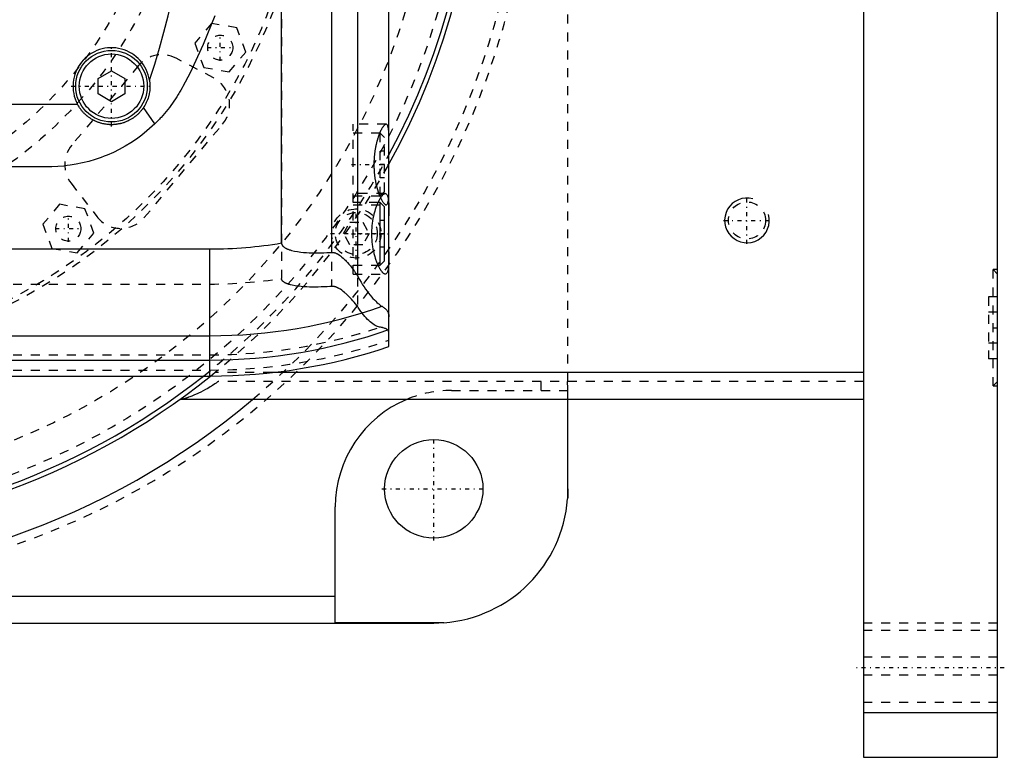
# Model space of a CAD drawing. Extents: x -702 to 139, y -105 to 105.
# Tile 12 of 13: x 29 to 139, y -105 to -23. Entities that reach past the tile are written whole.
import ezdxf

# ---------------------------------------------------------------- set-up
doc = ezdxf.new("R2010")
doc.units = 0
doc.linetypes.add('CENTER', pattern=[1.5, 0.45, -0.5, 0.05, -0.5])
doc.linetypes.add('DASHED', pattern=[2, 1, -1])
for name, color, linetype in [('AM_0', 7, 'CONTINUOUS'), ('AM_10', 7, 'CONTINUOUS'), ('AM_3', 7, 'DASHED'), ('AM_7', 7, 'CENTER')]:
    doc.layers.add(name, color=color, linetype=linetype)

msp = doc.modelspace()

# ---------------------------------------------------------------- linework, layer by layer
at = {"layer": 'AM_0', "color": 7, "linetype": 'CONTINUOUS'}
for p, q in [((123, 105), (123, -105)), ((138, -105), (138, 105)), ((70, -59.1), (70, 59.1)), ((66.48, 51.17), (66.48, -51.17)), ((63.58, 48.57), (63.58, -48.57)), ((58, -47.52), (58, 47.52)), ((37.5, -29.13), (39, -28.27)), ((39, -28.27), (40.5, -29.13)), ((37.5, -30.87), (37.5, -29.13)), ((40.5, -29.13), (40.5, -30.87)), ((39, -31.73), (37.5, -30.87)), ((40.5, -30.87), (39, -31.73)), ((-49.19, -32), (35.19, -32)), ((43.84, -34.2), (42.58, -32.38)), ((32, -39), (-46, -39)), ((69, -43), (68.79, -43)), ((69.5, -43.5), (69, -43)), ((69, -50), (69, -43)), ((69.5, -49.5), (69.5, -43.5)), ((-440, -48.19), (50, -48.19)), ((50, -62.39), (50, -48.19)), ((69, -50), (69.5, -49.5)), ((68.79, -50), (69, -50)), ((-440, -57.89), (50, -57.89)), ((-440, -60.6), (50, -60.6)), ((-440, -62.39), (50, -62.39)), ((123, -62), (56.95, -62)), ((123, -65), (46.64, -65)), ((89.96, -65), (89.96, -76.12)), ((90, -75), (90, -65)), ((64, -89.96), (64, -77)), ((-64, -87), (64, -87)), ((-75, -90), (75, -90)), ((76.12, -89.96), (64, -89.96)), ((123, -100), (138, -100)), ((123, -105), (138, -105))]:
    msp.add_line(p, q, dxfattribs=at)
for points in [[(50.56, -22.12, 0), (49.26, -25.35, 0), (47.78, -28.5, 0), (46.98, -30.04, 0)], [(43.25, -29.34, 0), (43.26, -29.43, 0), (43.28, -29.61, 0), (43.29, -29.78, 0), (43.3, -29.87, 0), (43.3, -29.96, 0), (43.3, -30.13, 0), (43.29, -30.31, 0), (43.27, -30.49, 0), (43.25, -30.66, 0), (43.22, -30.83, 0), (43.2, -30.92, 0), (43.18, -31.01, 0), (43.14, -31.18, 0), (43.08, -31.35, 0), (43.03, -31.51, 0), (42.96, -31.68, 0), (42.89, -31.84, 0), (42.85, -31.92, 0), (42.81, -32, 0), (42.72, -32.15, 0), (42.63, -32.3, 0), (42.58, -32.38, 0)], [(46.98, -30.04, 0), (46.91, -30.17, 0), (46.76, -30.43, 0), (46.61, -30.68, 0), (46.54, -30.81, 0), (46.46, -30.94, 0), (46.31, -31.18, 0), (46.15, -31.43, 0), (45.98, -31.67, 0), (45.81, -31.91, 0), (45.64, -32.14, 0), (45.56, -32.26, 0), (45.47, -32.37, 0), (45.29, -32.6, 0), (45.11, -32.82, 0), (44.92, -33.05, 0), (44.73, -33.26, 0), (44.54, -33.48, 0), (44.44, -33.58, 0), (44.35, -33.69, 0), (44.15, -33.89, 0), (43.94, -34.1, 0), (43.84, -34.2, 0)], [(42.58, -32.38, 0), (42.56, -32.41, 0), (42.51, -32.48, 0), (42.46, -32.55, 0), (42.44, -32.58, 0), (42.42, -32.61, 0), (42.36, -32.68, 0), (42.31, -32.74, 0), (42.26, -32.8, 0), (42.21, -32.86, 0), (42.15, -32.92, 0), (42.13, -32.95, 0), (42.1, -32.98, 0), (42.04, -33.04, 0), (41.99, -33.09, 0), (41.93, -33.15, 0), (41.87, -33.2, 0), (41.81, -33.26, 0), (41.78, -33.28, 0), (41.75, -33.31, 0), (41.68, -33.36, 0), (41.62, -33.41, 0), (41.58, -33.44, 0), (41.55, -33.46, 0), (41.48, -33.51, 0), (41.42, -33.56, 0), (41.38, -33.58, 0), (41.35, -33.6, 0), (41.28, -33.65, 0), (41.21, -33.69, 0), (41.13, -33.73, 0), (41.06, -33.77, 0), (40.99, -33.81, 0), (40.95, -33.83, 0), (40.91, -33.85, 0), (40.84, -33.89, 0), (40.76, -33.92, 0), (40.68, -33.96, 0), (40.61, -33.99, 0), (40.53, -34.02, 0), (40.49, -34.03, 0), (40.45, -34.05, 0), (40.37, -34.08, 0), (40.29, -34.1, 0), (40.21, -34.13, 0), (40.13, -34.15, 0), (40.05, -34.17, 0), (40.01, -34.18, 0), (39.97, -34.19, 0), (39.88, -34.21, 0), (39.8, -34.22, 0), (39.72, -34.24, 0), (39.64, -34.25, 0), (39.56, -34.26, 0), (39.52, -34.27, 0), (39.48, -34.27, 0), (39.39, -34.28, 0), (39.31, -34.29, 0), (39.23, -34.29, 0), (39.15, -34.3, 0), (39.07, -34.3, 0), (39.03, -34.3, 0), (38.99, -34.3, 0), (38.91, -34.3, 0), (38.83, -34.3, 0), (38.79, -34.29, 0), (38.75, -34.29, 0), (38.67, -34.29, 0), (38.59, -34.28, 0), (38.55, -34.28, 0), (38.51, -34.27, 0), (38.42, -34.26, 0), (38.34, -34.25, 0), (38.26, -34.24, 0), (38.18, -34.22, 0), (38.1, -34.2, 0), (38.06, -34.2, 0), (38.02, -34.19, 0), (37.93, -34.17, 0), (37.85, -34.14, 0), (37.77, -34.12, 0), (37.69, -34.1, 0), (37.61, -34.07, 0), (37.57, -34.06, 0), (37.53, -34.04, 0), (37.46, -34.01, 0), (37.38, -33.98, 0), (37.3, -33.95, 0), (37.22, -33.92, 0), (37.15, -33.88, 0), (37.11, -33.86, 0), (37.07, -33.84, 0), (37, -33.8, 0), (36.92, -33.77, 0), (36.85, -33.72, 0), (36.78, -33.68, 0), (36.71, -33.64, 0), (36.67, -33.62, 0), (36.64, -33.59, 0), (36.57, -33.55, 0), (36.5, -33.5, 0), (36.43, -33.45, 0), (36.37, -33.4, 0), (36.3, -33.35, 0), (36.27, -33.32, 0), (36.24, -33.3, 0), (36.18, -33.25, 0), (36.12, -33.19, 0), (36.09, -33.16, 0), (36.06, -33.14, 0), (36, -33.08, 0), (35.94, -33.03, 0), (35.92, -33, 0), (35.89, -32.97, 0), (35.83, -32.91, 0), (35.78, -32.85, 0), (35.73, -32.79, 0), (35.67, -32.73, 0), (35.62, -32.66, 0), (35.6, -32.63, 0), (35.57, -32.6, 0), (35.52, -32.53, 0), (35.48, -32.46, 0), (35.43, -32.4, 0), (35.38, -32.33, 0), (35.34, -32.25, 0), (35.32, -32.22, 0), (35.3, -32.18, 0), (35.25, -32.11, 0), (35.21, -32.04, 0), (35.19, -32, 0)], [(43.84, -34.2, 0), (43.55, -34.48, 0), (42.96, -34.99, 0), (42.38, -35.46, 0), (42.08, -35.69, 0), (41.78, -35.91, 0), (41.16, -36.32, 0), (40.52, -36.71, 0), (39.87, -37.07, 0), (39.21, -37.4, 0), (38.53, -37.7, 0), (38.19, -37.83, 0), (37.85, -37.96, 0), (37.16, -38.2, 0), (36.46, -38.4, 0), (35.77, -38.58, 0), (35.07, -38.72, 0), (34.38, -38.83, 0), (34.03, -38.88, 0), (33.69, -38.92, 0), (33, -38.97, 0), (32.33, -39, 0), (32, -39, 0)], [(69.59, -51, 0), (69.58, -51, 0), (69.55, -51, 0), (69.52, -50.99, 0), (69.51, -50.98, 0), (69.49, -50.98, 0), (69.46, -50.96, 0), (69.43, -50.94, 0), (69.4, -50.92, 0), (69.37, -50.9, 0), (69.33, -50.87, 0), (69.32, -50.85, 0), (69.3, -50.83, 0), (69.26, -50.8, 0), (69.23, -50.75, 0), (69.19, -50.71, 0), (69.16, -50.66, 0), (69.12, -50.61, 0), (69.1, -50.58, 0), (69.08, -50.55, 0), (69.05, -50.49, 0), (69.01, -50.43, 0), (68.99, -50.4, 0), (68.97, -50.37, 0), (68.93, -50.3, 0), (68.9, -50.23, 0), (68.88, -50.19, 0), (68.86, -50.15, 0), (68.82, -50.08, 0), (68.78, -50, 0), (68.75, -49.91, 0), (68.71, -49.83, 0), (68.68, -49.74, 0), (68.66, -49.7, 0), (68.64, -49.66, 0), (68.61, -49.57, 0), (68.58, -49.47, 0), (68.54, -49.38, 0), (68.51, -49.27, 0), (68.48, -49.17, 0), (68.46, -49.12, 0), (68.45, -49.07, 0), (68.42, -48.96, 0), (68.39, -48.84, 0), (68.36, -48.73, 0), (68.33, -48.61, 0), (68.3, -48.49, 0), (68.29, -48.43, 0), (68.28, -48.37, 0), (68.25, -48.25, 0), (68.23, -48.13, 0), (68.21, -48, 0), (68.19, -47.87, 0), (68.17, -47.74, 0), (68.16, -47.68, 0), (68.15, -47.61, 0), (68.14, -47.48, 0), (68.13, -47.35, 0), (68.12, -47.22, 0), (68.11, -47.09, 0), (68.1, -46.96, 0), (68.1, -46.89, 0), (68.09, -46.83, 0), (68.09, -46.69, 0), (68.09, -46.56, 0), (68.09, -46.5, 0), (68.09, -46.44, 0), (68.09, -46.31, 0), (68.09, -46.17, 0), (68.1, -46.11, 0), (68.1, -46.04, 0), (68.11, -45.91, 0), (68.12, -45.78, 0), (68.13, -45.65, 0), (68.14, -45.52, 0), (68.15, -45.39, 0), (68.16, -45.32, 0), (68.17, -45.26, 0), (68.19, -45.13, 0), (68.21, -45, 0), (68.23, -44.87, 0), (68.25, -44.75, 0), (68.28, -44.63, 0), (68.29, -44.57, 0), (68.3, -44.51, 0), (68.33, -44.39, 0), (68.36, -44.27, 0), (68.39, -44.16, 0), (68.42, -44.04, 0), (68.45, -43.93, 0), (68.46, -43.88, 0), (68.48, -43.83, 0), (68.51, -43.73, 0), (68.54, -43.62, 0), (68.58, -43.53, 0), (68.61, -43.43, 0), (68.64, -43.34, 0), (68.66, -43.3, 0), (68.68, -43.26, 0), (68.71, -43.17, 0), (68.75, -43.09, 0), (68.78, -43, 0), (68.82, -42.92, 0), (68.86, -42.85, 0), (68.88, -42.81, 0), (68.9, -42.77, 0), (68.93, -42.7, 0), (68.97, -42.63, 0), (68.99, -42.6, 0), (69.01, -42.57, 0), (69.05, -42.51, 0), (69.08, -42.45, 0), (69.1, -42.42, 0), (69.12, -42.39, 0), (69.16, -42.34, 0), (69.19, -42.29, 0), (69.23, -42.25, 0), (69.26, -42.2, 0), (69.3, -42.17, 0), (69.32, -42.15, 0), (69.33, -42.13, 0), (69.37, -42.1, 0), (69.4, -42.08, 0), (69.43, -42.06, 0), (69.46, -42.04, 0), (69.49, -42.02, 0), (69.51, -42.02, 0), (69.52, -42.01, 0), (69.55, -42, 0), (69.58, -42, 0), (69.59, -42, 0)], [(69.59, -42, 0), (69.62, -42, 0), (69.67, -42.02, 0), (69.72, -42.05, 0), (69.74, -42.07, 0), (69.76, -42.1, 0), (69.8, -42.17, 0), (69.84, -42.25, 0), (69.87, -42.35, 0), (69.9, -42.47, 0), (69.92, -42.6, 0), (69.93, -42.68, 0), (69.94, -42.75, 0), (69.96, -42.92, 0), (69.97, -43.09, 0), (69.98, -43.27, 0), (69.99, -43.47, 0), (69.99, -43.67, 0), (69.99, -43.78, 0), (70, -43.9, 0), (70, -44.13, 0), (70, -44.38, 0), (70, -44.5, 0)], [(58, -47.52, 0), (58, -47.53, 0), (58, -47.54, 0), (58, -47.55, 0), (58, -47.55, 0), (58, -47.56, 0), (58, -47.57, 0), (58, -47.57, 0), (58, -47.58, 0), (58.01, -47.59, 0), (58.01, -47.6, 0), (58.01, -47.61, 0), (58.01, -47.61, 0), (58.01, -47.62, 0), (58.01, -47.63, 0), (58.02, -47.64, 0), (58.02, -47.65, 0), (58.02, -47.66, 0), (58.02, -47.66, 0), (58.02, -47.67, 0), (58.03, -47.67, 0), (58.03, -47.68, 0), (58.03, -47.69, 0), (58.03, -47.69, 0), (58.04, -47.7, 0), (58.04, -47.71, 0), (58.04, -47.71, 0), (58.04, -47.72, 0), (58.05, -47.73, 0), (58.05, -47.73, 0), (58.06, -47.74, 0), (58.06, -47.75, 0), (58.07, -47.76, 0), (58.07, -47.76, 0), (58.07, -47.77, 0), (58.07, -47.78, 0), (58.08, -47.78, 0), (58.08, -47.79, 0), (58.09, -47.8, 0), (58.09, -47.81, 0), (58.1, -47.81, 0), (58.1, -47.81, 0), (58.11, -47.82, 0), (58.11, -47.83, 0), (58.12, -47.83, 0), (58.12, -47.84, 0), (58.13, -47.85, 0), (58.13, -47.85, 0), (58.13, -47.86, 0), (58.14, -47.86, 0), (58.15, -47.87, 0), (58.17, -47.89, 0), (58.21, -47.93, 0), (58.23, -47.95, 0), (58.25, -47.97, 0), (58.3, -48, 0), (58.34, -48.03, 0), (58.39, -48.06, 0), (58.44, -48.09, 0), (58.49, -48.11, 0), (58.51, -48.13, 0), (58.54, -48.14, 0), (58.59, -48.16, 0), (58.64, -48.19, 0), (58.67, -48.2, 0), (58.69, -48.21, 0), (58.75, -48.23, 0), (58.8, -48.25, 0), (58.82, -48.26, 0), (58.85, -48.27, 0), (58.9, -48.28, 0), (58.95, -48.3, 0), (59.13, -48.35, 0), (59.46, -48.43, 0), (59.8, -48.49, 0), (60.14, -48.54, 0), (60.46, -48.57, 0), (60.62, -48.58, 0), (60.78, -48.6, 0), (61.1, -48.62, 0), (61.42, -48.63, 0), (61.74, -48.63, 0), (62.07, -48.63, 0), (62.4, -48.63, 0), (62.57, -48.62, 0), (62.74, -48.62, 0), (63.07, -48.6, 0), (63.41, -48.58, 0), (63.58, -48.57, 0)], [(63.58, -48.57, 0), (63.6, -48.57, 0), (63.63, -48.57, 0), (63.67, -48.57, 0), (63.68, -48.57, 0), (63.7, -48.57, 0), (63.73, -48.57, 0), (63.76, -48.57, 0), (63.8, -48.58, 0), (63.83, -48.58, 0), (63.86, -48.59, 0), (63.88, -48.59, 0), (63.9, -48.6, 0), (63.93, -48.61, 0), (63.96, -48.62, 0), (63.99, -48.63, 0), (64.02, -48.64, 0), (64.06, -48.65, 0), (64.07, -48.66, 0), (64.09, -48.66, 0), (64.12, -48.68, 0), (64.15, -48.69, 0), (64.16, -48.7, 0), (64.18, -48.71, 0), (64.21, -48.72, 0), (64.24, -48.74, 0), (64.25, -48.74, 0), (64.27, -48.75, 0), (64.3, -48.77, 0), (64.32, -48.79, 0), (64.35, -48.8, 0), (64.38, -48.82, 0), (64.41, -48.84, 0), (64.42, -48.85, 0), (64.44, -48.86, 0), (64.47, -48.88, 0), (64.49, -48.9, 0), (64.59, -48.97, 0), (64.74, -49.1, 0), (64.9, -49.23, 0), (65.05, -49.38, 0), (65.13, -49.46, 0), (65.21, -49.54, 0), (65.37, -49.71, 0), (65.53, -49.9, 0), (65.69, -50.09, 0), (65.84, -50.28, 0), (66, -50.48, 0), (66.07, -50.58, 0), (66.14, -50.68, 0), (66.28, -50.88, 0), (66.41, -51.07, 0), (66.48, -51.17, 0)], [(70, -48.5, 0), (70, -48.62, 0), (70, -48.87, 0), (70, -49.1, 0), (69.99, -49.22, 0), (69.99, -49.33, 0), (69.99, -49.53, 0), (69.98, -49.73, 0), (69.97, -49.91, 0), (69.96, -50.08, 0), (69.94, -50.25, 0), (69.93, -50.32, 0), (69.92, -50.4, 0), (69.9, -50.53, 0), (69.87, -50.65, 0), (69.84, -50.75, 0), (69.8, -50.83, 0), (69.76, -50.9, 0), (69.74, -50.93, 0), (69.72, -50.95, 0), (69.67, -50.98, 0), (69.62, -51, 0), (69.59, -51, 0)], [(66.48, -51.17, 0), (66.55, -51.33, 0), (66.72, -51.62, 0), (66.88, -51.91, 0), (66.97, -52.04, 0), (67.05, -52.18, 0), (67.22, -52.44, 0), (67.39, -52.68, 0), (67.56, -52.91, 0), (67.72, -53.13, 0), (67.89, -53.34, 0), (67.97, -53.44, 0), (68.05, -53.53, 0), (68.21, -53.71, 0), (68.37, -53.87, 0), (68.52, -54.02, 0), (68.66, -54.16, 0), (68.8, -54.28, 0), (68.87, -54.34, 0), (68.94, -54.39, 0), (69.06, -54.49, 0), (69.18, -54.57, 0), (69.24, -54.6, 0)], [(69.24, -54.6, 0), (69.28, -54.63, 0), (69.37, -54.68, 0), (69.44, -54.73, 0), (69.48, -54.76, 0), (69.51, -54.79, 0), (69.58, -54.85, 0), (69.64, -54.91, 0), (69.7, -54.97, 0), (69.75, -55.03, 0), (69.79, -55.1, 0), (69.82, -55.13, 0), (69.84, -55.16, 0), (69.87, -55.23, 0), (69.9, -55.3, 0), (69.93, -55.37, 0), (69.95, -55.44, 0), (69.97, -55.51, 0), (69.98, -55.55, 0), (69.99, -55.58, 0), (69.99, -55.66, 0), (70, -55.74, 0), (70, -55.78, 0)], [(90, -75, 0), (90, -75.18, 0), (89.99, -75.56, 0), (89.97, -75.93, 0), (89.96, -76.12, 0)], [(76.12, -89.96, 0), (75.93, -89.97, 0), (75.56, -89.99, 0), (75.18, -90, 0), (75, -90, 0)]]:
    msp.add_polyline3d(points, dxfattribs=at)
for centre, radius in [((39, -30), 4), ((39, -30), 3.6), ((75, -75), 5.5)]:
    msp.add_circle(centre, radius, dxfattribs=at)
for centre, radius, start, end in [((0, 0), 80, 331.045, 28.955), ((0, 0), 79.5, 331.7031, 28.2969), ((-45, 0), 93, 341.6079, 18.3921), ((39, -30), 4.3, 8.7868, 207.7177), ((50, 0), 48.19, 270, 279.5555), ((50, 0), 57.89, 270, 289.4116), ((50, 0), 60.6, 270, 289.2721), ((50, 0), 62.39, 270, 288.6977), ((0, 0), 85, 227.2208, 310.1192), ((0, 0), 80, 231.2468, 308.7532), ((0, 0), 79.5, 231.698, 308.302), ((77, -77), 13, 112.6199, 180), ((75, -75), 15, 274.2866, 355.7134)]:
    msp.add_arc(centre, radius, start, end, dxfattribs=at)
at = {"layer": 'AM_10', "color": 7, "linetype": 'CONTINUOUS'}
msp.add_arc((110, -45), 2.5, 75, 15, dxfattribs=at)
at = {"layer": 'AM_3', "color": 6, "linetype": 'DASHED'}
for p, q in [((90, -65), (90, 65)), ((66.48, 54.6), (66.48, -54.6)), ((63.58, 52.38), (63.58, -52.38)), ((58, 51.49), (58, -51.49)), ((50.17, -22.98), (48.31, -25.19)), ((53.01, -23.48), (50.17, -22.98)), ((54, -26.19), (53.01, -23.48)), ((48.31, -25.19), (49.3, -27.9)), ((52.14, -28.4), (54, -26.19)), ((50.38, -29.06), (46.22, -26.87)), ((42.03, -27.7), (34.57, -36.58)), ((49.3, -27.9), (52.14, -28.4)), ((42.66, -44.68), (51.41, -34.26)), ((69.69, -34.25), (66, -34.25)), ((66, -51), (66, -34.25)), ((69, -35.25), (66, -35.25)), ((69.5, -35.75), (69, -35.25)), ((69, -42.25), (69, -35.25)), ((69.5, -41.75), (69.5, -35.75)), ((69.5, -37.25), (69, -37.25)), ((69.5, -38.75), (69, -38.75)), ((69.5, -40.25), (69, -40.25)), ((34.49, -40.85), (37.37, -44.57)), ((69, -42.25), (69.5, -41.75)), ((69.59, -42), (66, -42)), ((66, -42.25), (69, -42.25)), ((33.2, -43.2), (31.34, -45.41)), ((36.04, -43.7), (33.2, -43.2)), ((37.03, -46.42), (36.04, -43.7)), ((68.79, -43), (66, -43)), ((66, -43.25), (69.69, -43.25)), ((69.5, -45), (69, -45)), ((31.34, -45.41), (32.33, -48.13)), ((64.91, -46.46), (65.63, -45.21)), ((65.63, -45.21), (67.07, -45.21)), ((67.07, -45.21), (67.79, -46.46)), ((35.17, -48.63), (37.03, -46.42)), ((65.63, -47.71), (64.91, -46.46)), ((67.79, -46.46), (67.07, -47.71)), ((69.5, -46.5), (69, -46.5)), ((32.33, -48.13), (35.17, -48.63)), ((67.07, -47.71), (65.63, -47.71)), ((69.5, -48), (69, -48)), ((66, -50), (68.79, -50)), ((138, -51), (137.5, -50.5)), ((138, -50.5), (137.5, -50.5)), ((137.5, -63.5), (137.5, -50.5)), ((66, -51), (69.59, -51)), ((-440, -52.11), (50, -52.11)), ((138, -53.54), (137, -53.54)), ((137, -53.54), (137, -60.46)), ((138, -55.27), (137, -55.27)), ((138, -58.73), (137, -58.73)), ((-440, -60.02), (50, -60.02)), ((138, -60.46), (137, -60.46)), ((-440, -61.72), (50, -61.72)), ((56.95, -62), (50.56, -62)), ((123, -63), (50.91, -63)), ((87, -64), (87, -63)), ((137.5, -63.5), (138, -63)), ((137.5, -63.5), (138, -63.5)), ((77, -64), (89.96, -64)), ((89.96, -64), (89.96, -65)), ((138, -90), (123, -90)), ((138, -90.82), (123, -90.82)), ((138, -93.82), (123, -93.82)), ((138, -95.82), (123, -95.82)), ((123, -98.82), (138, -98.82))]:
    msp.add_line(p, q, dxfattribs=at)
for points in [[(69.69, -34.25, 0), (69.67, -34.25, 0), (69.64, -34.26, 0), (69.61, -34.27, 0), (69.59, -34.28, 0), (69.57, -34.29, 0), (69.54, -34.31, 0), (69.5, -34.34, 0), (69.46, -34.38, 0), (69.42, -34.43, 0), (69.38, -34.48, 0), (69.36, -34.51, 0), (69.34, -34.53, 0), (69.29, -34.6, 0), (69.25, -34.67, 0), (69.21, -34.74, 0), (69.16, -34.82, 0), (69.12, -34.91, 0), (69.09, -34.95, 0), (69.07, -35, 0), (69.03, -35.1, 0), (68.98, -35.2, 0), (68.96, -35.25, 0)], [(70, -35.96, 0), (70, -35.87, 0), (70, -35.71, 0), (70, -35.55, 0), (69.99, -35.47, 0), (69.99, -35.4, 0), (69.99, -35.25, 0), (69.98, -35.11, 0), (69.97, -34.99, 0), (69.96, -34.86, 0), (69.95, -34.75, 0), (69.94, -34.7, 0), (69.93, -34.65, 0), (69.91, -34.56, 0), (69.89, -34.48, 0), (69.87, -34.42, 0), (69.84, -34.36, 0), (69.81, -34.32, 0), (69.79, -34.3, 0), (69.78, -34.28, 0), (69.74, -34.26, 0), (69.7, -34.25, 0), (69.69, -34.25, 0)], [(68.96, -35.25, 0), (68.95, -35.27, 0), (68.94, -35.32, 0), (68.92, -35.36, 0), (68.91, -35.38, 0), (68.9, -35.41, 0), (68.88, -35.45, 0), (68.86, -35.5, 0), (68.85, -35.54, 0), (68.83, -35.59, 0), (68.81, -35.64, 0), (68.81, -35.67, 0), (68.8, -35.69, 0), (68.78, -35.74, 0), (68.76, -35.79, 0), (68.75, -35.84, 0), (68.73, -35.9, 0), (68.71, -35.95, 0), (68.71, -35.98, 0), (68.7, -36.01, 0), (68.68, -36.06, 0), (68.67, -36.12, 0), (68.66, -36.15, 0), (68.65, -36.18, 0), (68.63, -36.23, 0), (68.62, -36.29, 0), (68.61, -36.32, 0), (68.6, -36.35, 0), (68.59, -36.41, 0), (68.57, -36.48, 0), (68.56, -36.54, 0), (68.55, -36.6, 0), (68.53, -36.66, 0), (68.53, -36.7, 0), (68.52, -36.73, 0), (68.51, -36.79, 0), (68.49, -36.86, 0), (68.48, -36.92, 0), (68.47, -36.99, 0), (68.46, -37.06, 0), (68.45, -37.09, 0), (68.45, -37.12, 0), (68.44, -37.19, 0), (68.43, -37.26, 0), (68.42, -37.33, 0), (68.41, -37.4, 0), (68.4, -37.47, 0), (68.39, -37.5, 0), (68.39, -37.54, 0), (68.38, -37.61, 0), (68.37, -37.68, 0), (68.37, -37.75, 0), (68.36, -37.82, 0), (68.35, -37.89, 0), (68.35, -37.92, 0), (68.35, -37.96, 0), (68.34, -38.03, 0), (68.34, -38.1, 0), (68.33, -38.17, 0), (68.33, -38.24, 0), (68.33, -38.31, 0), (68.32, -38.35, 0), (68.32, -38.38, 0), (68.32, -38.45, 0), (68.32, -38.52, 0), (68.32, -38.56, 0), (68.32, -38.59, 0), (68.32, -38.66, 0), (68.32, -38.73, 0), (68.32, -38.77, 0), (68.32, -38.8, 0), (68.32, -38.87, 0), (68.32, -38.94, 0), (68.32, -39.01, 0), (68.32, -39.08, 0), (68.32, -39.15, 0), (68.33, -39.19, 0), (68.33, -39.22, 0), (68.33, -39.29, 0), (68.33, -39.36, 0), (68.34, -39.43, 0), (68.34, -39.51, 0), (68.35, -39.58, 0), (68.35, -39.61, 0), (68.36, -39.65, 0), (68.36, -39.72, 0), (68.37, -39.79, 0), (68.38, -39.86, 0), (68.38, -39.93, 0), (68.39, -40, 0), (68.4, -40.03, 0), (68.4, -40.07, 0), (68.41, -40.14, 0), (68.42, -40.2, 0), (68.43, -40.27, 0), (68.44, -40.34, 0), (68.45, -40.41, 0), (68.46, -40.44, 0), (68.46, -40.48, 0), (68.48, -40.54, 0), (68.49, -40.61, 0), (68.5, -40.67, 0), (68.51, -40.74, 0), (68.53, -40.8, 0), (68.53, -40.84, 0), (68.54, -40.87, 0), (68.55, -40.93, 0), (68.57, -40.99, 0), (68.57, -41.02, 0), (68.58, -41.05, 0), (68.6, -41.12, 0), (68.61, -41.18, 0), (68.62, -41.21, 0), (68.63, -41.24, 0), (68.64, -41.29, 0), (68.66, -41.35, 0), (68.67, -41.41, 0), (68.69, -41.47, 0), (68.71, -41.52, 0), (68.71, -41.55, 0), (68.72, -41.58, 0), (68.74, -41.63, 0), (68.76, -41.68, 0), (68.77, -41.73, 0), (68.79, -41.78, 0), (68.81, -41.83, 0), (68.81, -41.86, 0), (68.82, -41.88, 0), (68.84, -41.93, 0), (68.86, -41.98, 0), (68.86, -42, 0)], [(69.69, -43.25, 0), (69.7, -43.25, 0), (69.74, -43.24, 0), (69.78, -43.22, 0), (69.79, -43.2, 0), (69.81, -43.18, 0), (69.84, -43.14, 0), (69.87, -43.08, 0), (69.89, -43.02, 0), (69.91, -42.94, 0), (69.93, -42.85, 0), (69.94, -42.8, 0), (69.95, -42.75, 0), (69.96, -42.64, 0), (69.97, -42.51, 0), (69.98, -42.39, 0), (69.99, -42.25, 0), (69.99, -42.1, 0), (69.99, -42.03, 0), (70, -41.95, 0), (70, -41.79, 0), (70, -41.63, 0), (70, -41.54, 0)], [(68.86, -42, 0), (68.88, -42.04, 0), (68.91, -42.13, 0), (68.95, -42.21, 0), (68.96, -42.25, 0)], [(68.96, -42.25, 0), (68.98, -42.29, 0), (69.01, -42.37, 0), (69.05, -42.44, 0), (69.06, -42.48, 0)], [(69.06, -42.48, 0), (69.08, -42.52, 0), (69.12, -42.6, 0), (69.16, -42.67, 0), (69.18, -42.71, 0), (69.2, -42.75, 0), (69.24, -42.81, 0), (69.28, -42.87, 0), (69.31, -42.93, 0), (69.35, -42.98, 0), (69.39, -43.03, 0), (69.41, -43.06, 0), (69.42, -43.08, 0), (69.46, -43.12, 0), (69.49, -43.15, 0), (69.53, -43.18, 0), (69.56, -43.2, 0), (69.59, -43.22, 0), (69.6, -43.23, 0), (69.62, -43.24, 0), (69.65, -43.24, 0), (69.67, -43.25, 0), (69.69, -43.25, 0)], [(63.58, -52.38, 0), (63.41, -52.39, 0), (63.08, -52.41, 0), (62.75, -52.43, 0), (62.58, -52.44, 0), (62.42, -52.44, 0), (62.09, -52.45, 0), (61.77, -52.45, 0), (61.44, -52.45, 0), (61.12, -52.45, 0), (60.81, -52.43, 0), (60.65, -52.42, 0), (60.49, -52.41, 0), (60.18, -52.39, 0), (59.84, -52.35, 0), (59.51, -52.3, 0), (59.17, -52.23, 0), (58.99, -52.19, 0), (58.93, -52.17, 0), (58.88, -52.16, 0), (58.86, -52.15, 0), (58.83, -52.15, 0), (58.78, -52.13, 0), (58.73, -52.11, 0), (58.71, -52.1, 0), (58.68, -52.1, 0), (58.63, -52.08, 0), (58.58, -52.06, 0), (58.55, -52.05, 0), (58.53, -52.04, 0), (58.48, -52.01, 0), (58.42, -51.99, 0), (58.37, -51.96, 0), (58.33, -51.93, 0), (58.28, -51.91, 0), (58.26, -51.89, 0), (58.24, -51.87, 0), (58.19, -51.84, 0), (58.17, -51.82, 0), (58.16, -51.82, 0), (58.16, -51.81, 0), (58.15, -51.81, 0), (58.15, -51.8, 0), (58.14, -51.8, 0), (58.14, -51.79, 0), (58.13, -51.78, 0), (58.12, -51.78, 0), (58.12, -51.77, 0), (58.11, -51.77, 0), (58.11, -51.76, 0), (58.1, -51.76, 0), (58.1, -51.75, 0), (58.09, -51.74, 0), (58.09, -51.73, 0), (58.08, -51.73, 0), (58.08, -51.72, 0), (58.08, -51.72, 0), (58.07, -51.71, 0), (58.07, -51.7, 0), (58.06, -51.7, 0), (58.06, -51.69, 0), (58.05, -51.68, 0), (58.05, -51.68, 0), (58.05, -51.67, 0), (58.04, -51.67, 0), (58.04, -51.66, 0), (58.04, -51.65, 0), (58.04, -51.65, 0), (58.03, -51.64, 0), (58.03, -51.63, 0), (58.03, -51.63, 0), (58.02, -51.62, 0), (58.02, -51.61, 0), (58.02, -51.6, 0), (58.02, -51.6, 0), (58.01, -51.59, 0), (58.01, -51.58, 0), (58.01, -51.57, 0), (58.01, -51.57, 0), (58.01, -51.56, 0), (58.01, -51.55, 0), (58, -51.54, 0), (58, -51.53, 0), (58, -51.53, 0), (58, -51.52, 0), (58, -51.52, 0), (58, -51.51, 0), (58, -51.5, 0), (58, -51.49, 0)], [(66.48, -54.6, 0), (66.4, -54.51, 0), (66.26, -54.32, 0), (66.11, -54.14, 0), (66.03, -54.06, 0), (65.95, -53.97, 0), (65.8, -53.8, 0), (65.64, -53.63, 0), (65.49, -53.48, 0), (65.33, -53.33, 0), (65.18, -53.18, 0), (65.1, -53.12, 0), (65.02, -53.05, 0), (64.87, -52.93, 0), (64.72, -52.81, 0), (64.57, -52.7, 0), (64.47, -52.64, 0), (64.44, -52.63, 0), (64.42, -52.61, 0), (64.4, -52.6, 0), (64.39, -52.6, 0), (64.36, -52.58, 0), (64.33, -52.57, 0), (64.3, -52.55, 0), (64.28, -52.54, 0), (64.25, -52.52, 0), (64.23, -52.52, 0), (64.22, -52.51, 0), (64.19, -52.5, 0), (64.16, -52.48, 0), (64.14, -52.48, 0), (64.13, -52.47, 0), (64.1, -52.46, 0), (64.07, -52.45, 0), (64.05, -52.44, 0), (64.04, -52.44, 0), (64.01, -52.43, 0), (63.98, -52.42, 0), (63.95, -52.41, 0), (63.92, -52.4, 0), (63.88, -52.4, 0), (63.87, -52.39, 0), (63.85, -52.39, 0), (63.82, -52.39, 0), (63.79, -52.38, 0), (63.76, -52.38, 0), (63.73, -52.38, 0), (63.69, -52.38, 0), (63.68, -52.38, 0), (63.66, -52.38, 0), (63.63, -52.38, 0), (63.6, -52.38, 0), (63.58, -52.38, 0)], [(69.01, -56.93, 0), (68.95, -56.92, 0), (68.84, -56.89, 0), (68.72, -56.85, 0), (68.66, -56.82, 0), (68.59, -56.8, 0), (68.46, -56.73, 0), (68.33, -56.65, 0), (68.19, -56.55, 0), (68.05, -56.45, 0), (67.91, -56.33, 0), (67.83, -56.27, 0), (67.76, -56.2, 0), (67.61, -56.06, 0), (67.46, -55.9, 0), (67.3, -55.73, 0), (67.15, -55.55, 0), (67, -55.36, 0), (66.92, -55.26, 0), (66.85, -55.16, 0), (66.7, -54.94, 0), (66.55, -54.72, 0), (66.48, -54.6, 0)], [(70, -57.58, 0), (70, -57.55, 0), (69.99, -57.5, 0), (69.98, -57.45, 0), (69.97, -57.43, 0), (69.96, -57.4, 0), (69.94, -57.36, 0), (69.91, -57.31, 0), (69.88, -57.27, 0), (69.83, -57.23, 0), (69.79, -57.19, 0), (69.76, -57.17, 0), (69.73, -57.15, 0), (69.67, -57.12, 0), (69.6, -57.09, 0), (69.53, -57.06, 0), (69.45, -57.03, 0), (69.36, -57, 0), (69.32, -56.99, 0), (69.27, -56.98, 0), (69.17, -56.96, 0), (69.06, -56.94, 0), (69.01, -56.93, 0)], [(50.91, -63, 0), (50.89, -63.02, 0), (50.85, -63.05, 0), (50.81, -63.08, 0), (50.79, -63.09, 0), (50.77, -63.11, 0), (50.73, -63.14, 0), (50.69, -63.17, 0), (50.54, -63.28, 0), (50.29, -63.45, 0), (50.16, -63.53, 0), (50.03, -63.61, 0), (49.77, -63.77, 0), (49.51, -63.91, 0), (49.24, -64.05, 0), (48.97, -64.19, 0), (48.71, -64.31, 0), (48.58, -64.37, 0), (48.45, -64.43, 0), (48.2, -64.54, 0), (47.97, -64.63, 0), (47.74, -64.72, 0), (47.62, -64.77, 0), (47.58, -64.78, 0), (47.55, -64.79, 0), (47.53, -64.8, 0), (47.51, -64.81, 0), (47.48, -64.82, 0), (47.45, -64.83, 0), (47.42, -64.84, 0), (47.38, -64.85, 0), (47.35, -64.86, 0), (47.34, -64.87, 0), (47.32, -64.87, 0), (47.29, -64.88, 0), (47.26, -64.89, 0), (47.24, -64.9, 0), (47.23, -64.9, 0), (47.2, -64.91, 0), (47.17, -64.92, 0), (47.15, -64.93, 0), (47.14, -64.93, 0), (47.11, -64.94, 0), (47.08, -64.95, 0), (47.05, -64.95, 0), (47.03, -64.96, 0), (47, -64.97, 0), (46.99, -64.97, 0), (46.98, -64.97, 0), (46.95, -64.98, 0), (46.93, -64.98, 0), (46.91, -64.99, 0), (46.89, -64.99, 0), (46.87, -65, 0), (46.86, -65, 0), (46.85, -65, 0), (46.83, -65, 0), (46.82, -65, 0), (46.81, -65, 0)], [(90, -64.32, 0), (90, -64.29, 0), (90, -64.23, 0), (90, -64.17, 0), (90, -64.14, 0), (90, -64.11, 0), (89.99, -64.04, 0), (89.99, -63.97, 0), (89.99, -63.9, 0), (89.98, -63.83, 0), (89.98, -63.75, 0), (89.98, -63.71, 0), (89.98, -63.67, 0), (89.97, -63.6, 0), (89.97, -63.52, 0), (89.97, -63.44, 0), (89.96, -63.36, 0), (89.96, -63.28, 0), (89.96, -63.24, 0), (89.96, -63.2, 0), (89.96, -63.12, 0), (89.96, -63.04, 0), (89.96, -63, 0)]]:
    msp.add_polyline3d(points, dxfattribs=at)
for centre, radius in [((0, 0), 78.5), ((0, 0), 75), ((0, 0), 61), ((0, 0), 60.5), ((0, 0), 47.5), ((0, 0), 45), ((0, 0), 45), ((51.15, -25.69), 1.4), ((66.35, -46.46), 2.75), ((110, -45), 2.07), ((34.18, -45.92), 1.4), ((66.35, -46.46), 2.35)]:
    msp.add_circle(centre, radius, dxfattribs=at)
for centre, radius, start, end in [((0, 0), 86, 278.6943, 81.3057), ((0, 0), 85, 310.1192, 49.8808), ((44.63, -29.88), 3.4, 62.2648, 140), ((48.8, -32.07), 3.4, 320, 62.2648), ((37.18, -38.77), 3.4, 140, 217.7352), ((0, 0), 79.5, 308.302, 331.7031), ((0, 0), 80, 308.7532, 331.045), ((40.06, -42.49), 3.4, 217.7352, 320), ((50, 0), 52.11, 270, 278.8311), ((50, 0), 60.02, 270, 288.4632), ((50, 0), 61.72, 270, 288.9064), ((77, -77), 13, 90, 112.6199)]:
    msp.add_arc(centre, radius, start, end, dxfattribs=at)
at = {"layer": 'AM_7', "color": 4, "linetype": 'CENTER'}
for p, q in [((51.15, -27.16), (51.15, -24.22)), ((39, -34.52), (39, -25.48)), ((49.68, -25.69), (52.62, -25.69)), ((34.48, -30), (43.52, -30)), ((65.8, -38.75), (70.2, -38.75)), ((110, -47.63), (110, -42.37)), ((66.35, -49.35), (66.35, -43.57)), ((34.18, -47.39), (34.18, -44.45)), ((107.38, -45), (112.62, -45)), ((32.71, -45.92), (35.65, -45.92)), ((63.46, -46.46), (69.24, -46.46)), ((65.8, -46.5), (70.2, -46.5)), ((137.47, -57), (138.03, -57)), ((75, -80.78), (75, -69.22)), ((69.22, -75), (80.78, -75)), ((138.75, -95), (122.25, -95))]:
    msp.add_line(p, q, dxfattribs=at)

doc.saveas('drawing.dxf')
